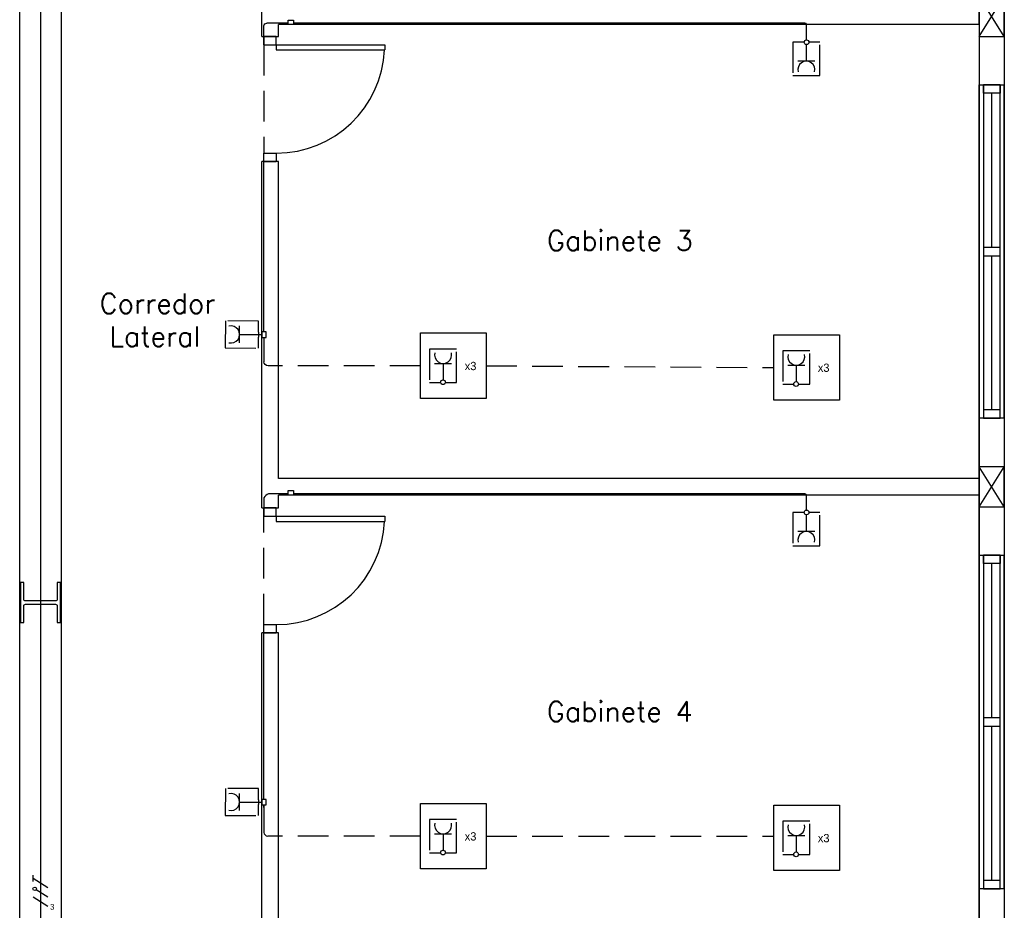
# Model space of a CAD drawing. Header units: millimetres. Extents: x -559 to 10735, y -2326 to 222.
# Tile 25 of 256: x 55 to 71, y 96 to 111. Entities that reach past the tile are written whole.
import ezdxf

# ---------------------------------------------------------------- set-up
doc = ezdxf.new("R2010")
doc.units = ezdxf.units.MM
doc.header["$LTSCALE"] = 4
doc.linetypes.add('HIDDEN2', pattern=[0.1875, 0.125, -0.0625])
for name, color, linetype in [('222', 22, 'Continuous'), ('Caminhos entre Quadros Eletricos', 2, 'Continuous'), ('Identificaçao de Comodos', 251, 'Continuous'), ('Planta Baixa', 251, 'Continuous')]:
    doc.layers.add(name, color=color, linetype=linetype)
doc.styles.add('ROMANS8', font='romans8', dxfattribs={"height": 0.2})

# ---------------------------------------------------------------- blocks, each defined once
blk = doc.blocks.new('AUW01D3S-flat-7-flat-1')
at = {"color": 9}
for p, q in [((-0.075, 0), (-0.075, 2)), ((0.075, 0), (0.075, 2))]:
    blk.add_line(p, q, dxfattribs=at)
blk = doc.blocks.new('AUD18D1S-flat-17-flat-1')
at = {"color": 9}
for p, q in [((-0.075, 2), (0.075, 2)), ((0.075, 0), (-0.075, 0))]:
    blk.add_line(p, q, dxfattribs=at)
blk = doc.blocks.new('AUD19D1S-flat-17-flat-1')
at = {"color": 9}
for p, q in [((0, 2), (0, 2)), ((0, 0), (0, 0))]:
    blk.add_line(p, q, dxfattribs=at)
blk = doc.blocks.new('AUD37D1S-flat-47-flat-1')
at = {"color": 9}
for p, q in [((-0.05, 0.05), (-0.05, 0)), ((0.05, 0.05), (-0.05, 0.05)), ((-0.05, 0), (0.05, 0)), ((0.05, 0), (0.05, 0.05))]:
    blk.add_line(p, q, dxfattribs=at)
at = {"color": 9, "oblique": 36.8699, "width": 1.25, "flags": 3}
for p in [(-0.05, 0.05), (0, 0.05), (0.05, 0.05)]:
    blk.add_attdef('JAMBPT', p, '', height=0.00632, rotation=153.43495, dxfattribs=at)
at = {"color": 9, "width": 0.5, "flags": 3}
for p in [(-0.05, 0.05), (0, 0.05)]:
    blk.add_attdef('JAMBPT', p, '', height=0.01, rotation=90, dxfattribs=at)
blk = doc.blocks.new('AUD37D1S-flat-46-flat-1')
at = {"color": 9}
for p, q in [((-0.05, 0), (0.05, 0)), ((-0.05, -0.05), (-0.05, 0)), ((0.05, 0), (0.05, -0.05)), ((0.05, -0.05), (-0.05, -0.05))]:
    blk.add_line(p, q, dxfattribs=at)
at = {"color": 9, "text_generation_flag": 4, "flags": 3}
for p, height, rotation, width in [((-0.05, -0.05), 0.00632, 206.56505, 1.25), ((-0.05, -0.05), 0.01, 270, 0.5), ((0, -0.05), 0.00632, 206.56505, 1.25), ((0, -0.05), 0.01, 270, 0.5), ((0.05, -0.05), 0.00632, 206.56505, 1.25)]:
    blk.add_attdef('JAMBPT', p, '', height=height, rotation=rotation, dxfattribs=dict(at, width=width))
blk = doc.blocks.new('AUD40D1S-flat-14-flat-1')
at = {"color": 9}
for p, q in [((-0.05, 1), (-0.05, -1)), ((0.05, 1), (-0.05, 1)), ((0.05, -1), (0.05, 1)), ((-0.05, -1), (0.05, -1))]:
    blk.add_line(p, q, dxfattribs=at)
blk = doc.blocks.new('AUD40D1S-flat-13-flat-1')
at = {"color": 9}
for p, q in [((-0.05, 1), (-0.05, -1)), ((0.05, 1), (-0.05, 1)), ((0.05, -1), (0.05, 1)), ((-0.05, -1), (0.05, -1))]:
    blk.add_line(p, q, dxfattribs=at)
blk = doc.blocks.new('AUD37D1S-flat-45-flat-1')
at = {"color": 9}
for p, q in [((-0.05, 0.05), (-0.05, 0)), ((0.05, 0.05), (-0.05, 0.05)), ((-0.05, 0), (0.05, 0)), ((0.05, 0), (0.05, 0.05))]:
    blk.add_line(p, q, dxfattribs=at)
at = {"color": 9, "oblique": 36.8699, "width": 1.25, "flags": 3}
for p in [(-0.05, 0.05), (0, 0.05), (0.05, 0.05)]:
    blk.add_attdef('JAMBPT', p, '', height=0.00632, rotation=153.43495, dxfattribs=at)
at = {"color": 9, "width": 0.5, "flags": 3}
for p in [(-0.05, 0.05), (0, 0.05)]:
    blk.add_attdef('JAMBPT', p, '', height=0.01, rotation=90, dxfattribs=at)
blk = doc.blocks.new('AUW01D1S-flat-18-flat-1')
at = {"color": 9}
blk.add_line((0, -0.4625), (0, 0.4625), dxfattribs=at)
blk = doc.blocks.new('AUW01D1S-flat-17-flat-1')
at = {"color": 9}
blk.add_line((0, -0.4625), (0, 0.4625), dxfattribs=at)
blk = doc.blocks.new('AUD18D1S-flat-3-flat-1')
at = {"color": 9}
for p, q in [((-0.05, 0), (0.05, 0)), ((0.05, -0.75), (-0.05, -0.75))]:
    blk.add_line(p, q, dxfattribs=at)
blk = doc.blocks.new('AUD19D1S-flat-3-flat-1')
at = {"color": 9}
for p, q in [((0, 0), (0, 0)), ((0, -0.75), (0, -0.75))]:
    blk.add_line(p, q, dxfattribs=at)
blk = doc.blocks.new('AUD37D1S-flat-8-flat-1')
at = {"color": 9}
for p, q in [((0.0375, 0), (-0.0375, 0)), ((-0.0375, 0), (-0.0375, -0.05)), ((0.0375, -0.05), (0.0375, 0)), ((-0.0375, -0.05), (0.0375, -0.05))]:
    blk.add_line(p, q, dxfattribs=at)
at = {"color": 9, "oblique": 22.61986, "width": 1.083333, "flags": 3}
for p in [(-0.0375, -0.05), (0, -0.05), (0.0375, -0.05)]:
    blk.add_attdef('JAMBPT', p, '', height=0.00588, rotation=326.30993, dxfattribs=at)
at = {"color": 9, "width": 0.666667, "flags": 3}
for p in [(0, -0.05), (0.0375, -0.05)]:
    blk.add_attdef('JAMBPT', p, '', height=0.0075, rotation=270, dxfattribs=at)
blk = doc.blocks.new('AUD37D1S-flat-7-flat-1')
at = {"color": 9}
for p, q in [((-0.0375, 0.05), (0.0375, 0.05)), ((-0.0375, 0), (-0.0375, 0.05)), ((0.0375, 0), (-0.0375, 0)), ((0.0375, 0.05), (0.0375, 0))]:
    blk.add_line(p, q, dxfattribs=at)
at = {"color": 9, "text_generation_flag": 4, "flags": 3}
for p, height, rotation, width in [((-0.0375, 0.05), 0.00588, 33.69007, 1.083333), ((0, 0.05), 0.0075, 90, 0.666667), ((0, 0.05), 0.00588, 33.69007, 1.083333), ((0.0375, 0.05), 0.0075, 90, 0.666667), ((0.0375, 0.05), 0.00588, 33.69007, 1.083333)]:
    blk.add_attdef('JAMBPT', p, '', height=height, rotation=rotation, dxfattribs=dict(at, width=width))
blk = doc.blocks.new('AUD41D1S-flat-3-flat-1')
at = {"color": 9}
for p, q in [((0.0375, 0.375), (-0.0375, 0.375)), ((-0.0375, -0.375), (0.0375, -0.375))]:
    blk.add_line(p, q, dxfattribs=at)
blk = doc.blocks.new('AUD29D1S-flat-7-flat-1')
at = {"color": 9}
for p, q in [((0, 0.325), (0, 0.2934)), ((0, 0.325), (0.65, 0.325)), ((0.65, 0.325), (0.65, 0.2934)), ((0, 0.2934), (0.65, 0.2934))]:
    blk.add_line(p, q, dxfattribs=at)
blk.add_ellipse((0, 0.325), major_axis=(0.4596, 0.4596), ratio=1, start_param=3.926991, end_param=5.449157, dxfattribs=at)
blk = doc.blocks.new('AUD18D1S-flat-2-flat-1')
at = {"color": 9}
for p, q in [((-0.05, 0), (0.05, 0)), ((0.05, -0.75), (-0.05, -0.75))]:
    blk.add_line(p, q, dxfattribs=at)
blk = doc.blocks.new('AUD19D1S-flat-2-flat-1')
at = {"color": 9}
for p, q in [((0, 0), (0, 0)), ((0, -0.75), (0, -0.75))]:
    blk.add_line(p, q, dxfattribs=at)
blk = doc.blocks.new('AUD37D1S-flat-6-flat-1')
at = {"color": 9}
for p, q in [((0.0375, 0), (-0.0375, 0)), ((-0.0375, 0), (-0.0375, -0.05)), ((0.0375, -0.05), (0.0375, 0)), ((-0.0375, -0.05), (0.0375, -0.05))]:
    blk.add_line(p, q, dxfattribs=at)
at = {"color": 9, "oblique": 22.61986, "width": 1.083333, "flags": 3}
for p in [(-0.0375, -0.05), (0, -0.05), (0.0375, -0.05)]:
    blk.add_attdef('JAMBPT', p, '', height=0.00588, rotation=326.30993, dxfattribs=at)
at = {"color": 9, "width": 0.666667, "flags": 3}
for p in [(0, -0.05), (0.0375, -0.05)]:
    blk.add_attdef('JAMBPT', p, '', height=0.0075, rotation=270, dxfattribs=at)
blk = doc.blocks.new('AUD37D1S-flat-5-flat-1')
at = {"color": 9}
for p, q in [((-0.0375, 0.05), (0.0375, 0.05)), ((-0.0375, 0), (-0.0375, 0.05)), ((0.0375, 0), (-0.0375, 0)), ((0.0375, 0.05), (0.0375, 0))]:
    blk.add_line(p, q, dxfattribs=at)
at = {"color": 9, "text_generation_flag": 4, "flags": 3}
for p, height, rotation, width in [((-0.0375, 0.05), 0.00588, 33.69007, 1.083333), ((0, 0.05), 0.0075, 90, 0.666667), ((0, 0.05), 0.00588, 33.69007, 1.083333), ((0.0375, 0.05), 0.0075, 90, 0.666667), ((0.0375, 0.05), 0.00588, 33.69007, 1.083333)]:
    blk.add_attdef('JAMBPT', p, '', height=height, rotation=rotation, dxfattribs=dict(at, width=width))
blk = doc.blocks.new('AUD41D1S-flat-2-flat-1')
at = {"color": 9}
for p, q in [((0.0375, 0.375), (-0.0375, 0.375)), ((-0.0375, -0.375), (0.0375, -0.375))]:
    blk.add_line(p, q, dxfattribs=at)
blk = doc.blocks.new('AUD29D1S-flat-6-flat-1')
at = {"color": 9}
for p, q in [((0, 0.325), (0, 0.2934)), ((0, 0.325), (0.65, 0.325)), ((0.65, 0.325), (0.65, 0.2934)), ((0, 0.2934), (0.65, 0.2934))]:
    blk.add_line(p, q, dxfattribs=at)
blk.add_ellipse((0, 0.325), major_axis=(0.4596, 0.4596), ratio=1, start_param=3.926991, end_param=5.449157, dxfattribs=at)
blk = doc.blocks.new('AUW01D3S-flat-6-flat-1')
at = {"color": 9}
for p, q in [((-0.075, 0), (-0.075, 2)), ((0.075, 0), (0.075, 2))]:
    blk.add_line(p, q, dxfattribs=at)
blk = doc.blocks.new('AUD18D1S-flat-16-flat-1')
at = {"color": 9}
for p, q in [((-0.075, 2), (0.075, 2)), ((0.075, 0), (-0.075, 0))]:
    blk.add_line(p, q, dxfattribs=at)
blk = doc.blocks.new('AUD37D1S-flat-44-flat-1')
at = {"color": 9}
for p, q in [((-0.05, 0.05), (-0.05, 0)), ((0.05, 0.05), (-0.05, 0.05)), ((-0.05, 0), (0.05, 0)), ((0.05, 0), (0.05, 0.05))]:
    blk.add_line(p, q, dxfattribs=at)
at = {"color": 9, "oblique": 36.8699, "width": 1.25, "flags": 3}
for p in [(-0.05, 0.05), (0, 0.05), (0.05, 0.05)]:
    blk.add_attdef('JAMBPT', p, '', height=0.00632, rotation=153.43495, dxfattribs=at)
at = {"color": 9, "width": 0.5, "flags": 3}
for p in [(-0.05, 0.05), (0, 0.05)]:
    blk.add_attdef('JAMBPT', p, '', height=0.01, rotation=90, dxfattribs=at)
blk = doc.blocks.new('AUD37D1S-flat-43-flat-1')
at = {"color": 9}
for p, q in [((-0.05, 0), (0.05, 0)), ((-0.05, -0.05), (-0.05, 0)), ((0.05, 0), (0.05, -0.05)), ((0.05, -0.05), (-0.05, -0.05))]:
    blk.add_line(p, q, dxfattribs=at)
at = {"color": 9, "text_generation_flag": 4, "flags": 3}
for p, height, rotation, width in [((-0.05, -0.05), 0.00632, 206.56505, 1.25), ((-0.05, -0.05), 0.01, 270, 0.5), ((0, -0.05), 0.00632, 206.56505, 1.25), ((0, -0.05), 0.01, 270, 0.5), ((0.05, -0.05), 0.00632, 206.56505, 1.25)]:
    blk.add_attdef('JAMBPT', p, '', height=height, rotation=rotation, dxfattribs=dict(at, width=width))
blk = doc.blocks.new('AUD40D1S-flat-12-flat-1')
at = {"color": 9}
for p, q in [((-0.05, 1), (-0.05, -1)), ((0.05, 1), (-0.05, 1)), ((0.05, -1), (0.05, 1)), ((-0.05, -1), (0.05, -1))]:
    blk.add_line(p, q, dxfattribs=at)
blk = doc.blocks.new('AUD40D1S-flat-11-flat-1')
at = {"color": 9}
for p, q in [((-0.05, 1), (-0.05, -1)), ((0.05, 1), (-0.05, 1)), ((0.05, -1), (0.05, 1)), ((-0.05, -1), (0.05, -1))]:
    blk.add_line(p, q, dxfattribs=at)
blk = doc.blocks.new('AUD37D1S-flat-42-flat-1')
at = {"color": 9}
for p, q in [((-0.05, 0.05), (-0.05, 0)), ((0.05, 0.05), (-0.05, 0.05)), ((-0.05, 0), (0.05, 0)), ((0.05, 0), (0.05, 0.05))]:
    blk.add_line(p, q, dxfattribs=at)
at = {"color": 9, "oblique": 36.8699, "width": 1.25, "flags": 3}
for p in [(-0.05, 0.05), (0, 0.05), (0.05, 0.05)]:
    blk.add_attdef('JAMBPT', p, '', height=0.00632, rotation=153.43495, dxfattribs=at)
at = {"color": 9, "width": 0.5, "flags": 3}
for p in [(-0.05, 0.05), (0, 0.05)]:
    blk.add_attdef('JAMBPT', p, '', height=0.01, rotation=90, dxfattribs=at)
blk = doc.blocks.new('AUW01D1S-flat-16-flat-1')
at = {"color": 9}
blk.add_line((0, -0.4625), (0, 0.4625), dxfattribs=at)
blk = doc.blocks.new('AUW01D1S-flat-15-flat-1')
at = {"color": 9}
blk.add_line((0, -0.4625), (0, 0.4625), dxfattribs=at)

msp = doc.modelspace()

# ---------------------------------------------------------------- linework, layer by layer
at = {"layer": '222'}
for p, q in [((59.501, 110.877), (59.152, 110.877)), ((67.919, 110.877), (59.589, 110.877)), ((67.946, 110.605), (67.946, 110.853)), ((59.104, 110.526), (59.104, 110.835)), ((67.983, 110.568), (67.984, 110.568)), ((67.943, 110.258), (67.943, 110.528)), ((68.082, 110.258), (67.805, 110.258)), ((59.104, 105.844), (59.104, 108.759)), ((58.707, 105.664), (58.708, 105.941)), ((58.707, 105.803), (58.977, 105.8)), ((58.977, 105.8), (59.054, 105.8)), ((59.018, 105.838), (59.018, 105.761)), ((59.054, 105.8), (59.068, 105.8)), ((59.104, 105.756), (59.104, 105.357)), ((59.34, 105.292), (59.171, 105.292)), ((61.886, 105.332), (62.163, 105.332)), ((62.024, 105.332), (62.024, 105.062)), ((67.639, 105.304), (67.916, 105.304)), ((67.778, 105.304), (67.778, 105.034)), ((59.501, 103.206), (59.179, 103.206)), ((59.664, 103.206), (59.589, 103.206)), ((67.919, 103.206), (59.664, 103.206)), ((67.946, 103.155), (67.946, 103.185)), ((67.946, 102.939), (67.946, 103.155)), ((59.104, 103.139), (59.104, 102.977)), ((67.943, 102.86), (67.944, 102.862)), ((67.943, 102.59), (67.943, 102.86)), ((67.984, 102.901), (67.983, 102.901)), ((68.082, 102.59), (67.805, 102.59)), ((59.104, 98.222), (59.104, 101.073)), ((58.707, 98.042), (58.708, 98.319)), ((58.707, 98.181), (58.977, 98.18)), ((58.977, 98.18), (59.054, 98.178)), ((59.018, 98.216), (59.018, 98.139)), ((59.054, 98.178), (59.068, 98.178)), ((59.104, 98.093), (59.104, 98.134)), ((59.104, 98.134), (59.104, 97.685)), ((59.34, 97.625), (59.166, 97.625)), ((61.886, 97.664), (62.163, 97.664)), ((62.024, 97.664), (62.024, 97.394)), ((67.639, 97.636), (67.916, 97.636)), ((67.778, 97.636), (67.778, 97.366))]:
    msp.add_line(p, q, dxfattribs=at)
at = {"layer": '222', "linetype": 'HIDDEN2'}
for p, q in [((59.104, 110.526), (59.104, 108.759)), ((61.658, 105.292), (59.34, 105.292)), ((62.727, 105.292), (67.411, 105.264)), ((59.104, 101.073), (59.104, 102.977)), ((61.658, 97.625), (59.34, 97.625)), ((62.727, 97.625), (67.411, 97.625))]:
    msp.add_line(p, q, dxfattribs=at)
at = {"layer": '222'}
for points in [[(59.104, 110.835, -0.372719), (59.152, 110.877, 0.853964)], [(67.946, 110.853, 0.348521), (67.919, 110.877, 2.178223)], [(59.171, 105.292, -0.375338), (59.104, 105.357, 0.145301)], [(59.179, 103.206, 0.209005), (59.104, 103.139, 0.038662)], [(67.946, 103.185, 0.326255), (67.919, 103.206, 0.71633)], [(59.104, 97.685, 0.345534), (59.166, 97.625, 0.345534)]]:
    msp.add_lwpolyline(points, format="xyb", dxfattribs=at)
for points in [[(59.501, 110.926), (59.589, 110.926), (59.589, 110.853), (59.501, 110.853)], [(59.141, 105.756), (59.141, 105.844), (59.068, 105.844), (59.068, 105.756)], [(62.727, 104.758), (61.658, 104.758), (61.658, 105.827), (62.727, 105.827)], [(68.48, 104.73), (67.411, 104.73), (67.411, 105.799), (68.48, 105.799)], [(59.501, 103.258), (59.589, 103.258), (59.589, 103.185), (59.501, 103.185)], [(59.141, 98.134), (59.141, 98.222), (59.068, 98.222), (59.068, 98.134)], [(62.727, 97.091), (61.658, 97.091), (61.658, 98.159), (62.727, 98.159)], [(68.48, 97.063), (67.411, 97.063), (67.411, 98.131), (68.48, 98.131)]]:
    msp.add_lwpolyline(points, close=True, dxfattribs=at)
at = {"layer": '222', "linetype": 'HIDDEN2'}
for points in [[(67.906, 110.568), (67.723, 110.568), (67.723, 110.026), (68.164, 110.026), (68.164, 110.568), (67.984, 110.568)], [(59.018, 105.838), (59.018, 106.022), (58.476, 106.024), (58.475, 105.583), (59.017, 105.582), (59.018, 105.761)], [(62.061, 105.021), (62.244, 105.021), (62.244, 105.564), (61.804, 105.564), (61.804, 105.021), (61.984, 105.021)], [(67.814, 104.993), (67.998, 104.993), (67.998, 105.536), (67.557, 105.536), (67.557, 104.993), (67.737, 104.993)], [(67.906, 102.901), (67.723, 102.901), (67.723, 102.358), (68.164, 102.358), (68.164, 102.901), (67.984, 102.901)], [(59.018, 98.216), (59.018, 98.4), (58.476, 98.402), (58.475, 97.961), (59.017, 97.959), (59.018, 98.139)], [(62.061, 97.354), (62.244, 97.354), (62.244, 97.896), (61.804, 97.896), (61.804, 97.354), (61.984, 97.354)], [(67.814, 97.326), (67.998, 97.326), (67.998, 97.868), (67.557, 97.868), (67.557, 97.326), (67.737, 97.326)]]:
    msp.add_lwpolyline(points, dxfattribs=at)
at = {"layer": '222'}
for centre in [(67.945, 110.566), (62.022, 105.023), (67.775, 104.995), (67.945, 102.901), (62.022, 97.356), (67.775, 97.328)]:
    msp.add_circle(centre, 0.0385, dxfattribs=at)
for centre, start, end in [((67.943, 110.119), 345.083, 194.917), ((58.569, 105.803), 254.9188, 104.7527), ((62.024, 105.47), 165.083, 14.917), ((67.778, 105.442), 165.083, 14.917), ((67.943, 102.452), 345.083, 194.917), ((58.569, 98.181), 254.9188, 104.7527), ((62.024, 97.803), 165.083, 14.917), ((67.778, 97.775), 165.083, 14.917)]:
    msp.add_arc(centre, 0.139, start, end, dxfattribs=at)
at = {"layer": 'Caminhos entre Quadros Eletricos'}
for p, q in [((55.465, 141.876), (55.465, 95.131)), ((55.346, 96.883), (55.346, 96.986)), ((55.584, 96.781), (55.346, 96.934)), ((55.346, 96.781), (55.346, 96.781)), ((55.584, 96.629), (55.394, 96.75)), ((55.584, 96.476), (55.346, 96.629))]:
    msp.add_line(p, q, dxfattribs=at)
msp.add_circle((55.37, 96.766), 0.0286, dxfattribs=at)
at = {"layer": 'Planta Baixa'}
for p, q in [((55.125, 87.497), (55.125, 119.92)), ((55.805, 93.343), (55.805, 119.92)), ((59.068, 110.662), (59.068, 116.105)), ((70.759, 112.307), (70.759, 106.869)), ((71.167, 112.307), (71.167, 106.869)), ((71.167, 110.662), (70.759, 111.315)), ((70.759, 110.662), (71.167, 111.315)), ((70.759, 110.853), (70.759, 111.125)), ((70.759, 110.853), (59.34, 110.853)), ((59.34, 110.662), (59.34, 110.853)), ((70.759, 110.853), (70.759, 103.457)), ((59.068, 102.977), (59.068, 108.623)), ((59.34, 103.457), (59.34, 108.623)), ((70.759, 103.457), (70.759, 106.869)), ((71.167, 106.869), (71.167, 101.431)), ((71.167, 102.995), (70.759, 103.647)), ((70.759, 102.995), (71.167, 103.647)), ((70.759, 103.457), (59.34, 103.457)), ((70.759, 103.185), (70.759, 103.457)), ((70.759, 103.185), (59.34, 103.185)), ((59.34, 102.977), (59.34, 103.185)), ((70.759, 103.185), (70.759, 101.431)), ((70.759, 95.79), (70.759, 103.185)), ((70.759, 101.431), (70.759, 95.79)), ((71.167, 101.431), (71.167, 95.518)), ((59.068, 95.418), (59.068, 100.937)), ((59.34, 95.79), (59.34, 100.937))]:
    msp.add_line(p, q, dxfattribs=at)
for points in [[(70.759, 110.662), (71.167, 110.662), (71.167, 111.315), (70.759, 111.315)], [(70.759, 102.995), (71.167, 102.995), (71.167, 103.647), (70.759, 103.647)]]:
    msp.add_lwpolyline(points, close=True, dxfattribs=at)
msp.add_lwpolyline([(55.139, 101.105), (55.193, 101.105), (55.193, 101.377, -0.414214), (55.22, 101.404), (55.71, 101.404, -0.414214), (55.737, 101.377), (55.737, 101.105), (55.791, 101.105), (55.791, 101.758), (55.737, 101.758), (55.737, 101.486, -0.414214), (55.71, 101.459), (55.22, 101.459, -0.414214), (55.193, 101.486), (55.193, 101.758), (55.139, 101.758)], format="xyb", close=True, dxfattribs=at)

# ---------------------------------------------------------------- block references
at = {"layer": 'Planta Baixa', "xscale": 2.718962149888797, "yscale": 2.718962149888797, "zscale": 2.718962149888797}
for name, p in [('AUD18D1S-flat-3-flat-1', (59.204, 110.662)), ('AUD37D1S-flat-8-flat-1', (59.204, 110.662)), ('AUD41D1S-flat-3-flat-1', (59.204, 109.643)), ('AUD19D1S-flat-3-flat-1', (59.204, 110.662)), ('AUD29D1S-flat-7-flat-1', (59.306, 109.643)), ('AUW01D3S-flat-6-flat-1', (70.963, 104.436)), ('AUD18D1S-flat-16-flat-1', (70.963, 104.436)), ('AUD37D1S-flat-43-flat-1', (70.963, 109.874)), ('AUD40D1S-flat-12-flat-1', (70.963, 107.155)), ('AUD40D1S-flat-11-flat-1', (70.963, 107.155)), ('AUW01D1S-flat-15-flat-1', (70.963, 108.48)), ('AUD37D1S-flat-7-flat-1', (59.204, 108.623)), ('AUD37D1S-flat-42-flat-1', (70.963, 107.087)), ('AUW01D1S-flat-16-flat-1', (70.963, 105.829)), ('AUD37D1S-flat-44-flat-1', (70.963, 104.436)), ('AUD18D1S-flat-2-flat-1', (59.204, 102.977)), ('AUD37D1S-flat-6-flat-1', (59.204, 102.977)), ('AUD41D1S-flat-2-flat-1', (59.204, 101.957)), ('AUD19D1S-flat-2-flat-1', (59.204, 102.977)), ('AUD29D1S-flat-6-flat-1', (59.306, 101.957)), ('AUW01D3S-flat-7-flat-1', (70.963, 96.768)), ('AUD18D1S-flat-17-flat-1', (70.963, 96.768)), ('AUD37D1S-flat-46-flat-1', (70.963, 102.206)), ('AUD40D1S-flat-14-flat-1', (70.963, 99.487)), ('AUD40D1S-flat-13-flat-1', (70.963, 99.487)), ('AUD19D1S-flat-17-flat-1', (70.963, 96.768)), ('AUW01D1S-flat-17-flat-1', (70.963, 100.813)), ('AUD37D1S-flat-5-flat-1', (59.204, 100.937)), ('AUD37D1S-flat-45-flat-1', (70.963, 99.419)), ('AUW01D1S-flat-18-flat-1', (70.963, 98.162)), ('AUD37D1S-flat-47-flat-1', (70.963, 96.768))]:
    msp.add_blockref(name, p, dxfattribs=at)

# ---------------------------------------------------------------- texts
at = {"layer": '222', "char_height": 0.1347, "attachment_point": 1}
for insert in [(62.376, 105.356), (68.129, 105.328), (62.376, 97.688), (68.129, 97.66)]:
    msp.add_mtext_dynamic_manual_height_columns('x3', width=0.35531, gutter_width=0.673, heights=[0], dxfattribs=dict(at, insert=insert))
at = {"layer": 'Caminhos entre Quadros Eletricos', "insert": (55.62, 96.519), "char_height": 0.0946, "attachment_point": 1}
msp.add_mtext_dynamic_manual_height_columns('3', width=0.19595, gutter_width=0.473, heights=[0], dxfattribs=at)
at = {"layer": 'Identificaçao de Comodos', "style": 'ROMANS8'}
for s, p in [('Gabinete 3', (63.715, 107.172)), ('Corredor', (56.427, 106.145)), ('Lateral', (56.585, 105.609)), ('Gabinete 4', (63.713, 99.493))]:
    msp.add_text(s, height=0.3263, dxfattribs=at).set_placement(p)

doc.saveas('drawing.dxf')
